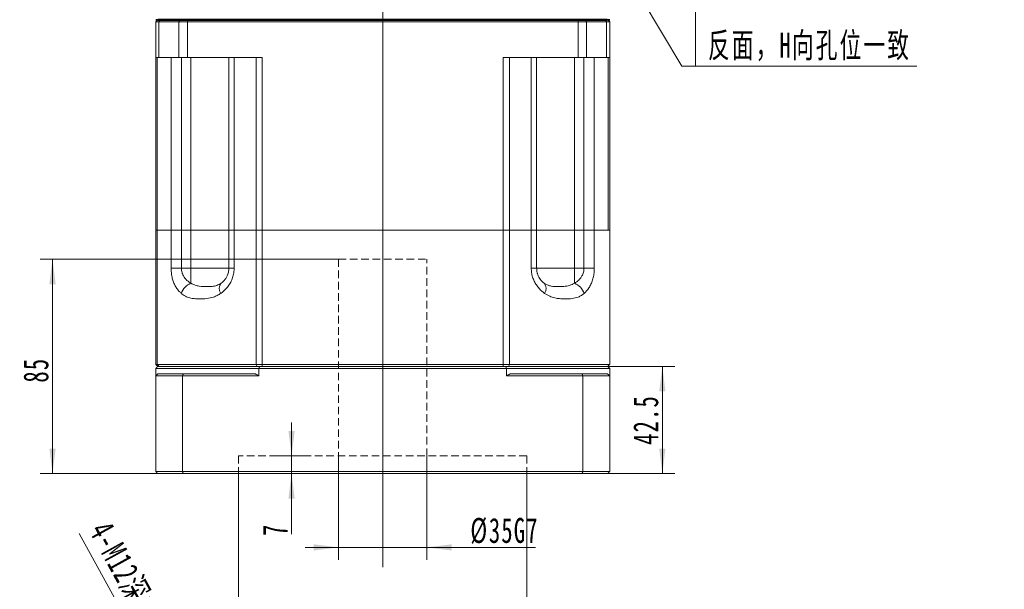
# Model space of a CAD drawing. Header units: millimetres. Extents: x 2968 to 4263, y -350 to 605.
# Tile 2 of 4: x 3274 to 3665, y -23 to 203. Entities that reach past the tile are written whole.
import ezdxf

# ---------------------------------------------------------------- set-up
doc = ezdxf.new("R2010")
doc.units = ezdxf.units.MM
doc.header["$LTSCALE"] = 2
doc.linetypes.add('DASHED', pattern=[0.75, 0.5, -0.25])
doc.linetypes.add('点画线', pattern=[18, 12, -2, 2, -2])
doc.layers.get('0').update_dxf_attribs({"lineweight": 18})
for name, color, linetype, lineweight in [('4虚线层', 6, 'DASHED', 18), ('中心线层', 1, '点画线', 18), ('尺寸线层', 3, 'Continuous', 18), ('粗实线', 7, 'Continuous', 50), ('粗实线层', 7, 'Continuous', 35)]:
    doc.layers.add(name, color=color, linetype=linetype, lineweight=lineweight)
doc.styles.add('标准', font='txt', dxfattribs={"width": 0.667})
doc.dimstyles.new('a4-1-1.5', dxfattribs={"dimtxt": 4.5, "dimasz": 4.5, "dimexe": 2.25, "dimexo": 0, "dimgap": 0.75, "dimtad": 1, "dimdec": 3, "dimdsep": 46, "dimtxsty": '标准', "dimblk": '_CAXARROW', "dimcen": 0, "dimdle": 6, "dimazin": 2, "dimtfac": 0.707107, "dimtdec": 3, "dimtix": 1, "dimtmove": 2, "dimatfit": 3, "dimfxl": 0, "dimfrac": 2, "dimtolj": 1, "dimtzin": 0, "dimarcsym": 0})

# ---------------------------------------------------------------- blocks, each defined once
blk = doc.blocks.new('*X6')
at = {"layer": '尺寸线层', "linetype": 'Continuous'}
for points in [[(3343.64, -84.18), (3339.95, -74.91), (3337.78, -76.1)], [(3349.43, -94.69), (3355.29, -102.76), (3353.13, -103.96)]]:
    blk.add_hatch(color=0, dxfattribs=at).paths.add_polyline_path(points, flags=0)
at = {"layer": '尺寸线层', "color": 0, "linetype": 'Continuous'}
blk.add_line((3297.82, -1), (3355.8, -106.25), dxfattribs=at)
at = {"layer": '尺寸线层', "color": 0, "insert": (3320.5, -25.3), "char_height": 9.9, "width": 128.9258, "attachment_point": 5, "rotation": 298.8496, "line_spacing_factor": 1.15057, "style": '标准'}
blk.add_mtext('\\T1.1;4-M12深28均布', dxfattribs=at)
blk = doc.blocks.new('_CAXARROW')
blk.add_hatch(color=0).paths.add_polyline_path([(0, 0), (-1, 0.125), (-1, -0.125)], flags=0)
blk = doc.blocks.new('*X10')
at = {"layer": '尺寸线层', "linetype": 'Continuous'}
for points in [[(3528.99, 65.31), (3527.75, 55.41), (3530.22, 55.41)], [(3528.99, 22.81), (3527.75, 32.71), (3530.22, 32.71)]]:
    blk.add_hatch(color=0, dxfattribs=at).paths.add_polyline_path(points, flags=0)
at = {"layer": '尺寸线层', "color": 0, "linetype": 'Continuous'}
for p, q in [((3507.31, 65.31), (3533.94, 65.31)), ((3528.99, 22.81), (3528.99, 65.31)), ((3507.31, 22.81), (3533.94, 22.81))]:
    blk.add_line(p, q, dxfattribs=at)
at = {"layer": '尺寸线层', "color": 0, "insert": (3522.47, 44.06), "char_height": 9.9, "width": 38.5486, "attachment_point": 5, "rotation": 90, "line_spacing_factor": 1.15057, "style": '标准'}
blk.add_mtext('\\T1.1;42.5', dxfattribs=at)
blk = doc.blocks.new('*X11')
at = {"layer": '尺寸线层', "linetype": 'Continuous'}
for points in [[(3360.96, -41.99), (3370.86, -40.76), (3370.86, -43.23)], [(3475.26, -41.99), (3465.36, -40.76), (3465.36, -43.23)]]:
    blk.add_hatch(color=0, dxfattribs=at).paths.add_polyline_path(points, flags=0)
at = {"layer": '尺寸线层', "color": 0, "linetype": 'Continuous'}
for p, q in [((3360.96, 22.81), (3360.96, -46.94)), ((3475.26, 22.81), (3475.26, -46.94)), ((3360.96, -41.99), (3475.26, -41.99))]:
    blk.add_line(p, q, dxfattribs=at)
at = {"layer": '尺寸线层', "color": 0, "insert": (3418.11, -35.48), "char_height": 9.9, "width": 80.3108, "attachment_point": 5, "line_spacing_factor": 1.15057, "style": '标准'}
blk.add_mtext('\\T1.1;%%C114.3F6', dxfattribs=at)
blk = doc.blocks.new('*X12')
at = {"layer": '尺寸线层', "linetype": 'Continuous'}
for points in [[(3381.98, 29.81), (3380.74, 39.71), (3383.21, 39.71)], [(3381.98, 22.81), (3380.74, 12.91), (3383.21, 12.91)]]:
    blk.add_hatch(color=0, dxfattribs=at).paths.add_polyline_path(points, flags=0)
at = {"layer": '尺寸线层', "color": 0, "linetype": 'Continuous'}
for p, q in [((3381.98, -1.27), (3381.98, 43.01)), ((3374.91, 29.81), (3386.93, 29.81)), ((3374.91, 22.81), (3386.93, 22.81))]:
    blk.add_line(p, q, dxfattribs=at)
at = {"layer": '尺寸线层', "color": 0, "insert": (3375.51, 0.51), "char_height": 9.9, "width": 19.8, "attachment_point": 5, "rotation": 90, "line_spacing_factor": 1.15057, "style": '标准'}
blk.add_mtext('\\T1.1;7', dxfattribs=at)
blk = doc.blocks.new('*X13')
at = {"layer": '尺寸线层', "linetype": 'Continuous'}
for points in [[(3287.2, 107.81), (3285.96, 97.91), (3288.44, 97.91)], [(3287.2, 22.81), (3285.96, 32.71), (3288.44, 32.71)]]:
    blk.add_hatch(color=0, dxfattribs=at).paths.add_polyline_path(points, flags=0)
at = {"layer": '尺寸线层', "color": 0, "linetype": 'Continuous'}
for p, q in [((3400.61, 107.81), (3282.25, 107.81)), ((3287.2, 22.81), (3287.2, 107.81)), ((3330.61, 22.81), (3282.25, 22.81))]:
    blk.add_line(p, q, dxfattribs=at)
at = {"layer": '尺寸线层', "color": 0, "insert": (3280.68, 63.81), "char_height": 9.9, "width": 19.8, "attachment_point": 5, "rotation": 90, "line_spacing_factor": 1.15057, "style": '标准'}
blk.add_mtext('\\T1.1;85', dxfattribs=at)
blk = doc.blocks.new('*X14')
at = {"layer": '尺寸线层', "linetype": 'Continuous'}
for points in [[(3400.61, -6.48), (3390.71, -5.24), (3390.71, -7.71)], [(3435.61, -6.48), (3445.51, -5.24), (3445.51, -7.71)]]:
    blk.add_hatch(color=0, dxfattribs=at).paths.add_polyline_path(points, flags=0)
at = {"layer": '尺寸线层', "color": 0, "linetype": 'Continuous'}
for p, q in [((3400.61, 29.81), (3400.61, -11.43)), ((3435.61, 29.81), (3435.61, -11.43)), ((3387.41, -6.48), (3478.72, -6.48))]:
    blk.add_line(p, q, dxfattribs=at)
at = {"layer": '尺寸线层', "color": 0, "insert": (3466.41, 0.04), "char_height": 9.9, "width": 49.2459, "attachment_point": 5, "line_spacing_factor": 1.15057, "style": '标准'}
blk.add_mtext('\\T1.1;%%C35G7', dxfattribs=at)
blk = doc.blocks.new('*X32')
at = {"layer": '尺寸线层', "linetype": 'Continuous'}
blk.add_hatch(color=0, dxfattribs=at).paths.add_polyline_path([(-48.59, 72.53), (-42.47, 64.65), (-44.6, 63.39)], flags=0)
at = {"layer": '尺寸线层', "color": 0, "linetype": 'Continuous'}
blk.add_line((-48.59, 72.53), (-5.5, 0), dxfattribs=at)
at = {"layer": '尺寸线层', "color": 0}
for p, q in [((0, 22.01), (87.76, 22.01)), ((0, 0), (0, 22.01)), ((-5.5, 0), (0, 0)), ((0, 0), (87.76, 0))]:
    blk.add_line(p, q, dxfattribs=at)
at = {"layer": '尺寸线层', "color": 0, "insert": (4.95, 1.98), "char_height": 9.9, "width": 165.6254, "attachment_point": 7, "line_spacing_factor": 1.15057, "style": '标准'}
blk.add_mtext('\\T1.1;4-M14x20\\P反面，H向孔位一致', dxfattribs=at)

msp = doc.modelspace()

# ---------------------------------------------------------------- linework, layer by layer
at = {"color": 7, "linetype": 'Continuous', "lineweight": 15}
for p, q in [((3328.9123, 202.8101), (3328.1123, 202.0101)), ((3329.4166, 202.0101), (3328.1123, 202.0101)), ((3328.1123, 187.8101), (3328.1123, 202.0101)), ((3328.9123, 202.8101), (3330.0079, 202.8101)), ((3329.4166, 202.0101), (3330.0079, 202.8101)), ((3337.2848, 202.0101), (3329.4166, 202.0101)), ((3329.4166, 202.0101), (3329.4166, 187.8101)), ((3330.0079, 202.8101), (3337.8236, 202.8101)), ((3337.2848, 202.0101), (3337.8236, 202.8101)), ((3337.2848, 187.8101), (3337.2848, 202.0101)), ((3340.6526, 202.0101), (3337.2848, 202.0101)), ((3337.8236, 202.8101), (3340.6526, 202.8101)), ((3340.6526, 202.0101), (3340.6526, 202.8101)), ((3340.6526, 202.8101), (3495.5719, 202.8101)), ((3340.6526, 202.0101), (3340.6526, 187.8101)), ((3495.5719, 202.0101), (3340.6526, 202.0101)), ((3495.5719, 202.0101), (3495.5719, 202.8101)), ((3495.5719, 202.8101), (3498.4009, 202.8101)), ((3495.5719, 187.8101), (3495.5719, 202.0101)), ((3498.9397, 202.0101), (3495.5719, 202.0101)), ((3498.9397, 202.0101), (3498.4009, 202.8101)), ((3498.4009, 202.8101), (3506.2166, 202.8101)), ((3498.9397, 202.0101), (3498.9397, 187.8101)), ((3506.8079, 202.0101), (3498.9397, 202.0101)), ((3506.8079, 202.0101), (3506.2166, 202.8101)), ((3506.2166, 202.8101), (3507.3123, 202.8101)), ((3506.8079, 187.8101), (3506.8079, 202.0101)), ((3508.1123, 202.0101), (3506.8079, 202.0101)), ((3508.1123, 202.0101), (3507.3123, 202.8101)), ((3508.1123, 202.0101), (3508.1123, 187.8101)), ((3329.4166, 187.8101), (3328.1123, 187.8101)), ((3328.1123, 119.3101), (3328.1123, 187.8101)), ((3328.7533, 187.8101), (3328.7533, 119.3101)), ((3329.4166, 187.8101), (3337.2848, 187.8101)), ((3334.2157, 119.3101), (3334.2157, 187.8101)), ((3340.6526, 187.8101), (3337.2848, 187.8101)), ((3338.3082, 187.8101), (3338.3082, 119.3101)), ((3370.3498, 187.8101), (3340.6526, 187.8101)), ((3342.0983, 187.8101), (3342.0983, 119.3101)), ((3357.0983, 119.3101), (3357.0983, 187.8101)), ((3359.2258, 187.8101), (3359.2258, 119.3101)), ((3367.9005, 119.3101), (3367.9005, 187.8101)), ((3370.3498, 187.8101), (3370.3498, 119.3101)), ((3495.5719, 187.8101), (3465.8747, 187.8101)), ((3465.8747, 119.3101), (3465.8747, 187.8101)), ((3468.3241, 187.8101), (3468.3241, 119.3101)), ((3476.9988, 119.3101), (3476.9988, 187.8101)), ((3479.1263, 187.8101), (3479.1263, 119.3101)), ((3494.1263, 187.8101), (3494.1263, 119.3101)), ((3498.9397, 187.8101), (3495.5719, 187.8101)), ((3497.9163, 119.3101), (3497.9163, 187.8101)), ((3498.9397, 187.8101), (3506.8079, 187.8101)), ((3502.0088, 187.8101), (3502.0088, 119.3101)), ((3508.1123, 187.8101), (3506.8079, 187.8101)), ((3507.4712, 119.3101), (3507.4712, 187.8101)), ((3508.1123, 187.8101), (3508.1123, 119.3101)), ((3328.1123, 66.1101), (3328.1123, 119.3101)), ((3328.1123, 119.3101), (3328.7533, 119.3101)), ((3328.7533, 119.3101), (3328.1123, 119.3101)), ((3328.7533, 119.3101), (3328.7533, 66.1101)), ((3328.7533, 119.3101), (3334.2157, 119.3101)), ((3334.2157, 119.3101), (3328.7533, 119.3101)), ((3334.2157, 104.3101), (3334.2157, 119.3101)), ((3334.2157, 119.3101), (3338.3082, 119.3101)), ((3338.3082, 119.3101), (3334.2157, 119.3101)), ((3338.3082, 119.3101), (3338.3082, 104.3101)), ((3342.0983, 119.3101), (3338.3082, 119.3101)), ((3338.3082, 119.3101), (3342.0983, 119.3101)), ((3342.0983, 104.3101), (3342.0983, 119.3101)), ((3357.0983, 119.3101), (3342.0983, 119.3101)), ((3342.0983, 119.3101), (3357.0983, 119.3101)), ((3357.0983, 104.3101), (3357.0983, 119.3101)), ((3357.0983, 119.3101), (3359.2258, 119.3101)), ((3359.2258, 119.3101), (3357.0983, 119.3101)), ((3359.2258, 119.3101), (3359.2258, 104.3101)), ((3359.2258, 119.3101), (3367.9005, 119.3101)), ((3367.9005, 119.3101), (3359.2258, 119.3101)), ((3367.9005, 66.1101), (3367.9005, 119.3101)), ((3367.9005, 119.3101), (3370.3498, 119.3101)), ((3370.3498, 119.3101), (3367.9005, 119.3101)), ((3370.3498, 119.3101), (3370.3498, 66.1101)), ((3370.3498, 119.3101), (3465.8747, 119.3101)), ((3465.8747, 119.3101), (3370.3498, 119.3101)), ((3465.8747, 66.1101), (3465.8747, 119.3101)), ((3465.8747, 119.3101), (3468.3241, 119.3101)), ((3468.3241, 119.3101), (3465.8747, 119.3101)), ((3468.3241, 119.3101), (3468.3241, 66.1101)), ((3468.3241, 119.3101), (3476.9988, 119.3101)), ((3476.9988, 119.3101), (3468.3241, 119.3101)), ((3476.9988, 104.3101), (3476.9988, 119.3101)), ((3476.9988, 119.3101), (3479.1263, 119.3101)), ((3479.1263, 119.3101), (3476.9988, 119.3101)), ((3479.1263, 119.3101), (3479.1263, 104.3101)), ((3494.1263, 119.3101), (3479.1263, 119.3101)), ((3479.1263, 119.3101), (3494.1263, 119.3101)), ((3494.1263, 104.3101), (3494.1263, 119.3101)), ((3497.9163, 119.3101), (3494.1263, 119.3101)), ((3494.1263, 119.3101), (3497.9163, 119.3101)), ((3497.9163, 104.3101), (3497.9163, 119.3101)), ((3497.9163, 119.3101), (3502.0088, 119.3101)), ((3502.0088, 119.3101), (3497.9163, 119.3101)), ((3502.0088, 119.3101), (3502.0088, 104.3101)), ((3502.0088, 119.3101), (3508.1123, 119.3101)), ((3507.4712, 119.3101), (3502.0088, 119.3101)), ((3508.1123, 66.1101), (3508.1123, 119.3101)), ((3334.2157, 104.3101), (3338.3082, 104.3101)), ((3338.3082, 104.3101), (3342.0983, 104.3101)), ((3342.0983, 104.3101), (3357.0983, 104.3101)), ((3342.0983, 104.3101), (3342.0983, 98.2902)), ((3359.2258, 104.3101), (3357.0983, 104.3101)), ((3476.9988, 104.3101), (3479.1263, 104.3101)), ((3479.1263, 104.3101), (3494.1263, 104.3101)), ((3494.1263, 104.3101), (3494.1263, 98.2902)), ((3494.1263, 104.3101), (3497.9163, 104.3101)), ((3502.0088, 104.3101), (3497.9163, 104.3101)), ((3328.1123, 66.1101), (3328.7533, 66.1101)), ((3328.1123, 66.1101), (3328.9123, 65.3101)), ((3328.1123, 64.5101), (3328.1123, 61.5101)), ((3369.0587, 64.5101), (3328.1123, 64.5101)), ((3328.7533, 66.1101), (3367.9005, 66.1101)), ((3328.7533, 66.1101), (3329.4507, 65.3101)), ((3328.9123, 65.3101), (3369.263, 65.3101)), ((3368.2924, 65.3101), (3329.4507, 65.3101)), ((3367.9005, 66.1101), (3370.3498, 66.1101)), ((3367.9005, 66.1101), (3368.2924, 65.3101)), ((3369.0587, 61.5101), (3369.0587, 64.5101)), ((3467.1658, 64.5101), (3369.0587, 64.5101)), ((3369.263, 65.3101), (3466.9615, 65.3101)), ((3370.3498, 66.1101), (3465.8747, 66.1101)), ((3370.3498, 66.1101), (3370.3498, 65.3101)), ((3465.8747, 65.3101), (3370.3498, 65.3101)), ((3465.8747, 66.1101), (3468.3241, 66.1101)), ((3465.8747, 65.3101), (3465.8747, 66.1101)), ((3466.9615, 65.3101), (3507.3123, 65.3101)), ((3467.1658, 64.5101), (3467.1658, 61.5101)), ((3508.1123, 64.5101), (3467.1658, 64.5101)), ((3467.9322, 65.3101), (3468.3241, 66.1101)), ((3507.3123, 65.3101), (3467.9322, 65.3101)), ((3468.3241, 66.1101), (3508.1123, 66.1101)), ((3508.1123, 61.5101), (3508.1123, 64.5101)), ((3328.1123, 61.5101), (3328.1123, 23.6101)), ((3338.7397, 61.5101), (3328.1123, 61.5101)), ((3328.9123, 62.3101), (3339.0427, 62.3101)), ((3338.7397, 23.6101), (3338.7397, 61.5101)), ((3369.0587, 61.5101), (3338.7397, 61.5101)), ((3339.0427, 62.3101), (3367.6186, 62.3101)), ((3497.4848, 61.5101), (3467.1658, 61.5101)), ((3468.6059, 62.3101), (3497.1819, 62.3101)), ((3497.1819, 62.3101), (3507.3123, 62.3101)), ((3497.4848, 61.5101), (3497.4848, 23.6101)), ((3508.1123, 61.5101), (3497.4848, 61.5101)), ((3508.1123, 23.6101), (3508.1123, 61.5101)), ((3328.1123, 23.6101), (3338.7397, 23.6101)), ((3338.7397, 23.6101), (3497.4848, 23.6101)), ((3497.4848, 23.6101), (3508.1123, 23.6101)), ((3339.0427, 22.8101), (3328.9123, 22.8101)), ((3497.1819, 22.8101), (3339.0427, 22.8101)), ((3507.3123, 22.8101), (3497.1819, 22.8101))]:
    msp.add_line(p, q, dxfattribs=at)
for centre, radius, start, end in [((3344.7557, 91.8092), 7.0047, 112.295266, 159.371825), ((3356.6964, 96.1834), 3.3657, 141.246756, 214.502001), ((3479.5282, 96.1834), 3.3657, 325.497999, 38.753244), ((3491.4688, 91.8092), 7.0047, 20.628175, 67.704734), ((3418.1123, 151.5101), 102.5, 240.486995, 241.407877), ((3418.1123, 151.5101), 102.5, 298.592123, 299.513005)]:
    msp.add_arc(centre, radius, start, end, dxfattribs=at)
for points, knots in [([(3338.2001, 94.277), (3337.9451, 94.5159), (3337.3391, 95.0839), (3336.482, 96.1811), (3335.6779, 97.5535), (3335.0381, 99.0872), (3334.5718, 100.7333), (3334.2738, 102.4935), (3334.2351, 103.7046), (3334.2157, 104.3101)], [0, 0, 0, 0, 1.25141625, 2.97427121, 4.69583669, 6.30778862, 7.91856099, 9.5177262, 11.11631517, 11.11631517, 11.11631517, 11.11631517]), ([(3338.3082, 104.3101), (3338.3584, 103.6807), (3338.4171, 102.9454), (3338.8727, 101.5644), (3339.6937, 100.1206), (3340.9799, 98.9529), (3341.857, 98.4332), (3342.0983, 98.2902)], [0, 0, 0, 0, 1.7180794, 2.00681349, 4.12606595, 6.54573143, 7.46399079, 7.46399079, 7.46399079, 7.46399079]), ([(3359.2258, 104.3101), (3359.2191, 104.0137), (3359.1974, 103.0489), (3358.9236, 101.4356), (3358.3008, 99.5633), (3357.3989, 97.8707), (3356.003, 95.9544), (3354.7377, 94.9341), (3353.9227, 94.277)], [0, 0, 0, 0, 0.83100156, 2.70515334, 4.58063208, 6.47071414, 8.36263912, 11.78658051, 11.78658051, 11.78658051, 11.78658051]), ([(3354.0717, 98.2902), (3354.5315, 98.6771), (3355.2297, 99.2645), (3356.0429, 100.424), (3356.6316, 101.5762), (3356.9677, 102.7473), (3357.086, 103.7294), (3357.0945, 104.1321), (3357.0983, 104.3101)], [0, 0, 0, 0, 2.17534723, 3.30338679, 4.42914988, 5.95037081, 6.52705842, 6.98357783, 6.98357783, 6.98357783, 6.98357783]), ([(3482.3018, 94.277), (3481.982, 94.5159), (3481.2219, 95.0839), (3480.1071, 96.1811), (3479.033, 97.5535), (3478.1558, 99.0872), (3477.504, 100.7333), (3477.082, 102.4935), (3477.0265, 103.7046), (3476.9988, 104.3101)], [0, 0, 0, 0, 1.32730253, 3.15463196, 4.98059372, 6.69029493, 8.39874505, 10.09488414, 11.79041206, 11.79041206, 11.79041206, 11.79041206]), ([(3479.1263, 104.3101), (3479.1693, 103.6807), (3479.2197, 102.9454), (3479.6048, 101.5644), (3480.2894, 100.1206), (3481.3112, 98.9529), (3481.9713, 98.4332), (3482.1529, 98.2902)], [0, 0, 0, 0, 1.60705195, 1.87712717, 3.85942717, 6.1227266, 6.98164529, 6.98164529, 6.98164529, 6.98164529]), ([(3494.1263, 98.2902), (3494.7308, 98.6771), (3495.6487, 99.2645), (3496.6545, 100.424), (3497.3677, 101.5762), (3497.7633, 102.7473), (3497.902, 103.7294), (3497.9119, 104.1321), (3497.9163, 104.3101)], [0, 0, 0, 0, 2.3258383, 3.53191591, 4.73555957, 6.36201895, 6.97860195, 7.46670349, 7.46670349, 7.46670349, 7.46670349]), ([(3502.0088, 104.3101), (3502.0041, 104.0137), (3501.9889, 103.0489), (3501.7968, 101.4356), (3501.3538, 99.5633), (3500.6987, 97.8707), (3499.6641, 95.9544), (3498.6668, 94.9341), (3498.0244, 94.277)], [0, 0, 0, 0, 0.78341873, 2.55025728, 4.31834682, 6.10020348, 7.88379756, 11.11168535, 11.11168535, 11.11168535, 11.11168535]), ([(3342.0983, 98.2902), (3342.2118, 98.2155), (3342.7462, 97.8637), (3343.8082, 97.43), (3345.8766, 97.0115), (3348.2053, 96.93), (3350.4975, 97.0147), (3352.3269, 97.264), (3353.5111, 97.9605), (3354.0717, 98.2902)], [0, 0, 0, 0, 0.37086152, 1.74660437, 3.15894507, 6.23308277, 8.36767356, 10.52459019, 12.4631246, 12.4631246, 12.4631246, 12.4631246]), ([(3482.1529, 98.2902), (3482.258, 98.2155), (3482.7529, 97.8637), (3483.6787, 97.43), (3485.3901, 97.0115), (3487.4084, 96.93), (3489.9277, 97.0147), (3492.1806, 97.264), (3493.5012, 97.9605), (3494.1263, 98.2902)], [0, 0, 0, 0, 0.37081941, 1.74640602, 3.15858632, 6.2323749, 8.36672328, 10.52339495, 12.46170921, 12.46170921, 12.46170921, 12.46170921]), ([(3353.9227, 94.277), (3353.4574, 93.9792), (3352.5265, 93.3834), (3350.6394, 92.6269), (3348.3082, 92.1365), (3345.8918, 92.0355), (3343.8165, 92.1021), (3342.0237, 92.3471), (3340.277, 92.8859), (3339.0032, 93.6013), (3338.3478, 94.1527), (3338.2001, 94.277)], [0, 0, 0, 0, 1.45520559, 2.91154067, 5.61681055, 8.32949888, 10.21171253, 12.09272918, 14.08851505, 16.08034811, 16.65956975, 16.65956975, 16.65956975, 16.65956975]), ([(3498.0244, 94.277), (3497.6468, 93.9792), (3496.8912, 93.3834), (3495.2892, 92.6269), (3493.1993, 92.1365), (3490.8715, 92.0355), (3488.742, 92.1021), (3486.8086, 92.3471), (3484.8209, 92.8859), (3483.2975, 93.6013), (3482.4849, 94.1527), (3482.3018, 94.277)], [0, 0, 0, 0, 1.45519647, 2.91152242, 5.61677535, 8.32944667, 10.21164853, 12.09265338, 14.08842675, 16.08024732, 16.65946534, 16.65946534, 16.65946534, 16.65946534])]:
    msp.add_open_spline(points, degree=3, knots=knots, dxfattribs=at)
for points in [[(3328.1123, 64.5101), (3328.9123, 65.3101)], [(3369.0587, 64.5101), (3369.263, 65.3101)], [(3466.9615, 65.3101), (3467.1658, 64.5101)], [(3507.3123, 65.3101), (3508.1123, 66.1101)], [(3507.3123, 65.3101), (3508.1123, 64.5101)], [(3328.9123, 62.3101), (3328.1123, 61.5101)], [(3339.0427, 62.3101), (3338.7397, 61.5101)], [(3497.4848, 61.5101), (3497.1819, 62.3101)], [(3508.1123, 61.5101), (3507.3123, 62.3101)], [(3328.1123, 23.6101), (3328.9123, 22.8101)], [(3339.0427, 22.8101), (3338.7397, 23.6101)], [(3497.1819, 22.8101), (3497.4848, 23.6101)], [(3507.3123, 22.8101), (3508.1123, 23.6101)]]:
    msp.add_open_spline(points, degree=1, dxfattribs=at)
at = {"layer": '4虚线层', "lineweight": 15, "ltscale": 3}
for p, q in [((3400.6123, 107.8101), (3400.6123, 29.8101)), ((3400.6123, 107.8101), (3435.6123, 107.8101)), ((3435.6123, 29.8101), (3435.6123, 107.8101)), ((3475.2623, 29.8101), (3360.9623, 29.8101)), ((3360.9623, 29.8101), (3360.9623, 22.8101)), ((3475.2623, 29.8101), (3475.2623, 22.8101))]:
    msp.add_line(p, q, dxfattribs=at)
at = {"layer": '中心线层'}
for p, q in [((3418.1123, -14.2694), (3418.1123, 429.8101)), ((3418.1123, 0.9751), (3418.1123, 239.0133))]:
    msp.add_line(p, q, dxfattribs=at)
at = {"layer": '粗实线', "color": 0}
msp.add_line((3329.1123, 202.8101), (3507.1123, 202.8101), dxfattribs=at)
at = {"layer": '粗实线层'}
msp.add_line((3328.1123, 202.8101), (3508.1123, 202.8101), dxfattribs=at)

# ---------------------------------------------------------------- block references
at = {"layer": '尺寸线层'}
msp.add_blockref('*X32', (3542.1515, 184.3303), dxfattribs=at)

# ---------------------------------------------------------------- dimensions: what is measured, and where the dimension line sits
for base, p1, p2, picture, middle in [((3287.2001, 107.8101), (3330.6123, 22.8101), (3400.6123, 107.8101), '*X13', (3280.6826, 63.8101)), ((3381.9769, 29.8101), (3374.9143, 22.8101), (3374.9143, 29.8101), '*X12', (3375.5144, 0.5101))]:
    dim = msp.add_linear_dim(base=base, p1=p1, p2=p2, angle=90, dimstyle='a4-1-1.5', override={"dimsah": 1, "dimtfill": 1, "dimtzin": 0}, dxfattribs=at)
    dim.commit()
    dim.dimension.update_dxf_attribs({"geometry": picture, "text_midpoint": middle, "dimtype": 160})
dim = msp.add_linear_dim(base=(3528.9855, 65.3101), p1=(3507.3123, 22.8101), p2=(3507.3123, 65.3101), angle=90, dimstyle='a4-1-1.5', override={"dimsah": 1, "dimtfill": 1, "dimtzin": 0}, dxfattribs=at)
dim.commit()
dim.dimension.update_dxf_attribs({"geometry": '*X10', "text_midpoint": (3522.468, 44.0601)})
dim = msp.add_diameter_dim_2p(p1=(3349.433, -94.6879), p2=(3343.6429, -84.1773), text='4-M12深28均布', dimstyle='a4-1-1.5', override={"dimpost": '%%C<>', "dimsah": 1, "dimtfill": 1}, dxfattribs=at)
dim.commit()
dim.dimension.update_dxf_attribs({"geometry": '*X6', "text_midpoint": (3313.374, -29.2311), "dimtype": 163})
dim = msp.add_linear_dim(base=(3435.6123, -6.4771), p1=(3400.6123, 29.8101), p2=(3435.6123, 29.8101), text='%%C<>G7', dimstyle='a4-1-1.5', override={"dimsah": 1, "dimtfill": 1}, dxfattribs=at)
dim.commit()
dim.dimension.update_dxf_attribs({"geometry": '*X14', "text_midpoint": (3466.4123, 0.0404), "dimtype": 160})
dim = msp.add_linear_dim(base=(3475.2623, -41.9937), p1=(3360.9623, 22.8101), p2=(3475.2623, 22.8101), angle=0, text='%%C<>F6', dimstyle='a4-1-1.5', override={"dimsah": 1, "dimtfill": 1}, dxfattribs=at)
dim.commit()
dim.dimension.update_dxf_attribs({"geometry": '*X11', "text_midpoint": (3418.1123, -35.4762)})

doc.saveas('drawing.dxf')
